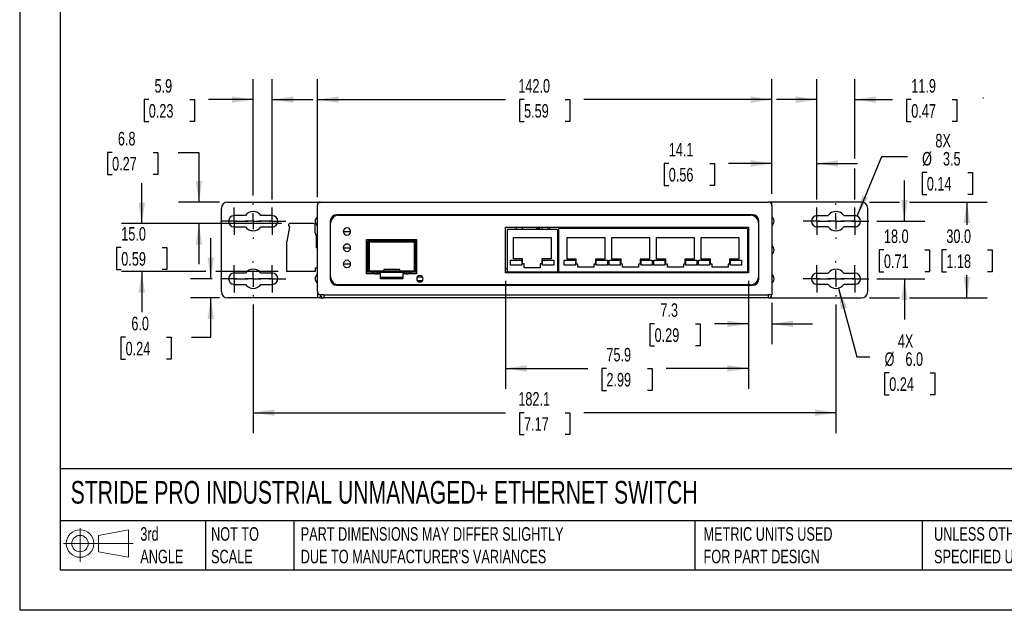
# Model space of a CAD drawing. Header units: millimetres. Extents: x 0 to 559, y 0 to 432.
# Tile 1 of 3: x 0 to 308, y 0 to 185. Entities that reach past the tile are written whole.
import ezdxf

# ---------------------------------------------------------------- set-up
doc = ezdxf.new("R2010")
doc.units = ezdxf.units.MM
doc.header["$LTSCALE"] = 2
doc.linetypes.add('CENTERX2', pattern=[20.32, 12.7, -2.54, 2.54, -2.54])
doc.layers.add('CENTER', color=40, linetype='CENTERX2')
doc.layers.add('SLD-DEFPOINTS', color=7, linetype='Continuous')
doc.layers.add('DIMENSIONS', color=140, linetype='Continuous', lineweight=25)
doc.layers.add('TEXT', color=140, linetype='Continuous', lineweight=25)
doc.styles.add('SLDTEXTSTYLE0', font='TXT', dxfattribs={"width": 0.7})
doc.dimstyles.new('SLDDIMSTYLE0', dxfattribs={"dimtxt": 4.316016, "dimasz": 6.604, "dimexe": 0, "dimexo": 0.0625, "dimgap": 1.079004, "dimtad": 0, "dimtih": 1, "dimtoh": 1, "dimdec": 1, "dimrnd": 1e-09, "dimzin": 4, "dimdsep": 46, "dimtxsty": 'SLDTEXTSTYLE0', "dimsah": 1, "dimcen": 0.09, "dimadec": 0, "dimazin": 1, "dimtfac": 1, "dimtdec": 1, "dimtofl": 0, "dimtmove": 0, "dimatfit": 3, "dimfxl": 0, "dimfrac": 2, "dimtolj": 1, "dimtzin": 12, "dimarcsym": 0})
doc.dimstyles.new('SLDDIMSTYLE1', dxfattribs={"dimtxt": 4.316016, "dimasz": 6.604, "dimexe": 0, "dimexo": 0.0625, "dimgap": 1.079004, "dimtad": 0, "dimtih": 1, "dimtoh": 1, "dimdec": 1, "dimrnd": 1e-09, "dimzin": 4, "dimdsep": 46, "dimtxsty": 'SLDTEXTSTYLE0', "dimsah": 1, "dimcen": 0.09, "dimadec": 0, "dimazin": 1, "dimtfac": 1, "dimtdec": 1, "dimtmove": 0, "dimatfit": 0, "dimfxl": 0, "dimfrac": 2, "dimtolj": 1, "dimtzin": 12, "dimarcsym": 0})
doc.dimstyles.new('SLDDIMSTYLE2', dxfattribs={"dimtxt": 4.316016, "dimasz": 6.604, "dimexe": 0, "dimexo": 0.0625, "dimgap": 1.079004, "dimtad": 0, "dimtih": 1, "dimtoh": 1, "dimdec": 1, "dimrnd": 1e-09, "dimzin": 4, "dimdsep": 46, "dimtxsty": 'SLDTEXTSTYLE0', "dimsah": 1, "dimcen": 0, "dimadec": 0, "dimazin": 1, "dimtfac": 1, "dimtdec": 1, "dimtofl": 0, "dimtmove": 0, "dimatfit": 3, "dimfxl": 0, "dimfrac": 2, "dimtolj": 1, "dimtzin": 12, "dimarcsym": 0})
doc.dimstyles.new('SLDDIMSTYLE3', dxfattribs={"dimtxt": 4.316016, "dimasz": 6.604, "dimexe": 0, "dimexo": 0.0625, "dimgap": 1.079004, "dimtad": 0, "dimtih": 1, "dimtoh": 1, "dimdec": 1, "dimrnd": 1e-09, "dimzin": 12, "dimdsep": 46, "dimtxsty": 'SLDTEXTSTYLE0', "dimsah": 1, "dimcen": 0.09, "dimadec": 0, "dimazin": 3, "dimtfac": 1, "dimtdec": 1, "dimtmove": 0, "dimatfit": 0, "dimfxl": 0, "dimfrac": 2, "dimtolj": 1, "dimtzin": 12, "dimarcsym": 0})
doc.dimstyles.new('SLDDIMSTYLE4', dxfattribs={"dimtxt": 4.316016, "dimasz": 6.604, "dimexe": 0, "dimexo": 0.0625, "dimgap": 1.079004, "dimtad": 0, "dimtih": 1, "dimtoh": 1, "dimdec": 1, "dimrnd": 1e-09, "dimzin": 12, "dimdsep": 46, "dimtxsty": 'SLDTEXTSTYLE0', "dimsah": 1, "dimcen": 0.09, "dimadec": 0, "dimazin": 3, "dimtfac": 1, "dimtdec": 1, "dimtofl": 0, "dimtmove": 0, "dimatfit": 3, "dimfxl": 0, "dimfrac": 2, "dimtolj": 1, "dimtzin": 12, "dimarcsym": 0})
doc.dimstyles.new('SLDDIMSTYLE5', dxfattribs={"dimtxt": 4.316016, "dimasz": 6.604, "dimexe": 0, "dimexo": 0.0625, "dimgap": 1.079004, "dimtad": 0, "dimtih": 1, "dimtoh": 1, "dimdec": 1, "dimrnd": 1e-09, "dimzin": 12, "dimdsep": 46, "dimtxsty": 'SLDTEXTSTYLE0', "dimsah": 1, "dimcen": 0, "dimadec": 0, "dimazin": 3, "dimtfac": 1, "dimtdec": 1, "dimtofl": 0, "dimtmove": 0, "dimatfit": 3, "dimfxl": 0, "dimfrac": 2, "dimtolj": 1, "dimtzin": 12, "dimarcsym": 0})

# ---------------------------------------------------------------- blocks, each defined once
blk = doc.blocks.new('Block11')
at = {"color": 7, "linetype": 'Continuous', "lineweight": 18}
for p, q in [((5.18, 10.62), (5.18, 0)), ((10.96, 8.33), (20.35, 10.06)), ((20.35, 10.06), (20.35, 1.46)), ((10.96, 3.19), (10.96, 8.33)), ((0, 5.76), (21.75, 5.76)), ((10.96, 3.19), (20.35, 1.46))]:
    blk.add_line(p, q, dxfattribs=at)
for radius in [4.3, 2.57]:
    blk.add_circle((5.18, 5.76), radius, dxfattribs=at)
blk = doc.blocks.new('Block12')
at = {"layer": 'SLD-DEFPOINTS'}
blk.add_blockref('Block11', (0, 0), dxfattribs=at)
blk = doc.blocks.new('_D')
at = {"layer": 'DIMENSIONS'}
for p, q in [((265.57, 127.64), (274.96, 127.64)), ((278.01, 127.64), (302.35, 127.64)), ((296, 127.64), (296, 120.47)), ((289.58, 112.64), (288.14, 112.64)), ((288.14, 112.64), (288.14, 105.78)), ((302.41, 112.64), (303.86, 112.64)), ((303.86, 112.64), (303.86, 105.78)), ((288.14, 105.78), (289.58, 105.78)), ((296, 97.64), (296, 104.81)), ((303.86, 105.78), (302.41, 105.78)), ((265.57, 97.64), (274.96, 97.64)), ((278.01, 97.64), (302.35, 97.64))]:
    blk.add_line(p, q, dxfattribs=at)
for points in [[(296, 127.64), (294.98, 121.04), (297.01, 121.04)], [(296, 97.64), (297.01, 104.24), (294.98, 104.24)]]:
    blk.add_solid(points, dxfattribs=at)
at = {"layer": 'DIMENSIONS', "char_height": 4.233, "attachment_point": 1, "style": 'SLDTEXTSTYLE0'}
for s, insert in [('30.0', (289.58, 119.06)), ('1.18', (289.58, 111.24))]:
    blk.add_mtext(s, dxfattribs=dict(at, insert=insert))
blk = doc.blocks.new('_D_1')
at = {"layer": 'DIMENSIONS'}
for p, q in [((276.48, 121.64), (276.48, 134.34)), ((267.86, 121.64), (282.83, 121.64)), ((270.07, 112.64), (268.62, 112.64)), ((268.62, 112.64), (268.62, 105.78)), ((282.9, 112.64), (284.35, 112.64)), ((284.35, 112.64), (284.35, 105.78)), ((268.62, 105.78), (270.07, 105.78)), ((284.35, 105.78), (282.9, 105.78)), ((267.86, 103.64), (282.83, 103.64)), ((276.48, 103.64), (276.48, 90.94))]:
    blk.add_line(p, q, dxfattribs=at)
for points in [[(276.48, 121.64), (277.5, 128.24), (275.47, 128.24)], [(276.48, 103.64), (275.47, 97.04), (277.5, 97.04)]]:
    blk.add_solid(points, dxfattribs=at)
at = {"layer": 'DIMENSIONS', "char_height": 4.233, "attachment_point": 1, "style": 'SLDTEXTSTYLE0'}
for s, insert in [('18.0', (270.07, 119.06)), ('0.71', (270.07, 111.24))]:
    blk.add_mtext(s, dxfattribs=dict(at, insert=insert))
blk = doc.blocks.new('_D_2')
at = {"layer": 'DIMENSIONS'}
for p, q in [((255.86, 100.74), (261.61, 79.28)), ((261.61, 79.28), (265.66, 79.28)), ((271.74, 74.23), (270.29, 74.23)), ((270.29, 74.23), (270.29, 67.37)), ((284.56, 74.23), (286.01, 74.23)), ((286.01, 74.23), (286.01, 67.37)), ((270.29, 67.37), (271.74, 67.37)), ((286.01, 67.37), (284.56, 67.37))]:
    blk.add_line(p, q, dxfattribs=at)
blk.add_solid([(255.86, 100.74), (256.59, 94.1), (258.55, 94.63)], dxfattribs=at)
at = {"layer": 'DIMENSIONS', "char_height": 4.233, "attachment_point": 1, "style": 'SLDTEXTSTYLE0'}
for s, insert in [('4X', (274.42, 86.3)), ('%%c', (270.27, 80.65)), ('6.0', (276.79, 80.65)), ('0.24', (271.74, 72.83))]:
    blk.add_mtext(s, dxfattribs=dict(at, insert=insert))
blk = doc.blocks.new('_D_3')
at = {"layer": 'DIMENSIONS'}
for p, q in [((235.03, 130.18), (235.03, 146.03)), ((249.15, 128.47), (249.15, 146.03)), ((202.83, 139.68), (201.38, 139.68)), ((201.38, 139.68), (201.38, 132.82)), ((215.65, 139.68), (217.1, 139.68)), ((217.1, 139.68), (217.1, 132.82)), ((235.03, 139.68), (221.5, 139.68)), ((249.15, 139.68), (261.85, 139.68)), ((201.38, 132.82), (202.83, 132.82)), ((217.1, 132.82), (215.65, 132.82))]:
    blk.add_line(p, q, dxfattribs=at)
for points in [[(235.03, 139.68), (228.42, 140.7), (228.42, 138.67)], [(249.15, 139.68), (255.75, 138.67), (255.75, 140.7)]]:
    blk.add_solid(points, dxfattribs=at)
at = {"layer": 'DIMENSIONS', "char_height": 4.233, "attachment_point": 1, "style": 'SLDTEXTSTYLE0'}
for s, insert in [('14.1', (202.83, 146.11)), ('0.56', (202.83, 138.28))]:
    blk.add_mtext(s, dxfattribs=dict(at, insert=insert))
blk = doc.blocks.new('_D_4')
at = {"layer": 'DIMENSIONS'}
for p, q in [((249.15, 128.47), (249.15, 165.99)), ((261.03, 141.21), (261.03, 165.99)), ((249.15, 159.64), (236.45, 159.64)), ((261.03, 159.64), (272.77, 159.64)), ((278.61, 159.64), (277.16, 159.64)), ((277.16, 159.64), (277.16, 152.78)), ((291.44, 159.64), (292.89, 159.64)), ((292.89, 159.64), (292.89, 152.78)), ((277.16, 152.78), (278.61, 152.78)), ((292.89, 152.78), (291.44, 152.78)), ((261.03, 128.47), (261.03, 138.16))]:
    blk.add_line(p, q, dxfattribs=at)
for points in [[(249.15, 159.64), (242.54, 160.66), (242.54, 158.62)], [(261.03, 159.64), (267.63, 158.62), (267.63, 160.66)]]:
    blk.add_solid(points, dxfattribs=at)
at = {"layer": 'DIMENSIONS', "char_height": 4.233, "attachment_point": 1, "style": 'SLDTEXTSTYLE0'}
for s, insert in [('11.9', (278.61, 166.06)), ('0.47', (278.61, 158.24))]:
    blk.add_mtext(s, dxfattribs=dict(at, insert=insert))
blk = doc.blocks.new('_D_5')
at = {"layer": 'DIMENSIONS'}
for p, q in [((93.03, 129.18), (93.03, 165.99)), ((235.03, 130.18), (235.03, 165.99)), ((93.03, 159.64), (151.77, 159.64)), ((157.61, 159.64), (156.16, 159.64)), ((156.16, 159.64), (156.16, 152.78)), ((170.44, 159.64), (171.89, 159.64)), ((171.89, 159.64), (171.89, 152.78)), ((235.03, 159.64), (176.29, 159.64)), ((156.16, 152.78), (157.61, 152.78)), ((171.89, 152.78), (170.44, 152.78))]:
    blk.add_line(p, q, dxfattribs=at)
for points in [[(93.03, 159.64), (99.63, 158.62), (99.63, 160.66)], [(235.03, 159.64), (228.42, 160.66), (228.42, 158.62)]]:
    blk.add_solid(points, dxfattribs=at)
at = {"layer": 'DIMENSIONS', "char_height": 4.233, "attachment_point": 1, "style": 'SLDTEXTSTYLE0'}
for s, insert in [('142.0', (155.82, 166.06)), ('5.59', (157.61, 158.24))]:
    blk.add_mtext(s, dxfattribs=dict(at, insert=insert))
blk = doc.blocks.new('_D_6')
at = {"layer": 'DIMENSIONS'}
for p, q in [((72.97, 129.72), (72.97, 165.99)), ((78.91, 128.47), (78.91, 165.99)), ((40.34, 159.64), (38.89, 159.64)), ((38.89, 159.64), (38.89, 152.78)), ((53.17, 159.64), (54.62, 159.64)), ((54.62, 159.64), (54.62, 152.78)), ((72.97, 159.64), (59.02, 159.64)), ((78.91, 159.64), (91.61, 159.64)), ((38.89, 152.78), (40.34, 152.78)), ((54.62, 152.78), (53.17, 152.78))]:
    blk.add_line(p, q, dxfattribs=at)
for points in [[(72.97, 159.64), (66.36, 160.66), (66.36, 158.62)], [(78.91, 159.64), (85.51, 158.62), (85.51, 160.66)]]:
    blk.add_solid(points, dxfattribs=at)
at = {"layer": 'DIMENSIONS', "char_height": 4.233, "attachment_point": 1, "style": 'SLDTEXTSTYLE0'}
for s, insert in [('5.9', (42.14, 166.06)), ('0.23', (40.34, 158.24))]:
    blk.add_mtext(s, dxfattribs=dict(at, insert=insert))
blk = doc.blocks.new('_D_7')
at = {"layer": 'DIMENSIONS'}
for p, q in [((28.88, 143.14), (27.43, 143.14)), ((27.43, 143.14), (27.43, 136.28)), ((41.71, 143.14), (43.16, 143.14)), ((43.16, 143.14), (43.16, 136.28)), ((49.48, 143.14), (56.01, 143.14)), ((56.01, 143.14), (56.01, 127.64)), ((27.43, 136.28), (28.88, 136.28)), ((43.16, 136.28), (41.71, 136.28)), ((62.49, 127.64), (49.66, 127.64)), ((81.79, 120.88), (49.66, 120.88)), ((56.01, 120.88), (56.01, 108.18))]:
    blk.add_line(p, q, dxfattribs=at)
for points in [[(56.01, 127.64), (57.02, 134.24), (54.99, 134.24)], [(56.01, 120.88), (54.99, 114.28), (57.02, 114.28)]]:
    blk.add_solid(points, dxfattribs=at)
at = {"layer": 'DIMENSIONS', "char_height": 4.233, "attachment_point": 1, "style": 'SLDTEXTSTYLE0'}
for s, insert in [('6.8', (30.68, 149.56)), ('0.27', (28.88, 141.73))]:
    blk.add_mtext(s, dxfattribs=dict(at, insert=insert))
blk = doc.blocks.new('_D_8')
at = {"layer": 'DIMENSIONS'}
for p, q in [((38.15, 120.88), (38.15, 133.58)), ((81.79, 120.88), (31.8, 120.88)), ((31.74, 113.38), (30.29, 113.38)), ((30.29, 113.38), (30.29, 106.52)), ((44.57, 113.38), (46.02, 113.38)), ((46.02, 113.38), (46.02, 106.52)), ((30.29, 106.52), (31.74, 106.52)), ((58.2, 105.88), (31.8, 105.88)), ((38.15, 105.88), (38.15, 93.18)), ((46.02, 106.52), (44.57, 106.52)), ((80.79, 105.88), (61.25, 105.88))]:
    blk.add_line(p, q, dxfattribs=at)
for points in [[(38.15, 120.88), (39.17, 127.48), (37.14, 127.48)], [(38.15, 105.88), (37.14, 99.28), (39.17, 99.28)]]:
    blk.add_solid(points, dxfattribs=at)
at = {"layer": 'DIMENSIONS', "char_height": 4.233, "attachment_point": 1, "style": 'SLDTEXTSTYLE0'}
for s, insert in [('15.0', (31.74, 119.8)), ('0.59', (31.74, 111.98))]:
    blk.add_mtext(s, dxfattribs=dict(at, insert=insert))
blk = doc.blocks.new('_D_9')
at = {"layer": 'DIMENSIONS'}
for p, q in [((59.73, 103.64), (59.73, 116.34)), ((60.2, 103.64), (53.38, 103.64)), ((62.49, 97.64), (53.38, 97.64)), ((59.73, 85.35), (59.73, 97.64)), ((33.1, 85.35), (31.65, 85.35)), ((31.65, 85.35), (31.65, 78.49)), ((45.93, 85.35), (47.37, 85.35)), ((47.37, 85.35), (47.37, 78.49)), ((53.7, 85.35), (59.73, 85.35)), ((31.65, 78.49), (33.1, 78.49)), ((47.37, 78.49), (45.93, 78.49))]:
    blk.add_line(p, q, dxfattribs=at)
for points in [[(59.73, 103.64), (60.74, 110.24), (58.71, 110.24)], [(59.73, 97.64), (58.71, 91.04), (60.74, 91.04)]]:
    blk.add_solid(points, dxfattribs=at)
at = {"layer": 'DIMENSIONS', "char_height": 4.233, "attachment_point": 1, "style": 'SLDTEXTSTYLE0'}
for s, insert in [('6.0', (34.9, 91.77)), ('0.24', (33.1, 83.94))]:
    blk.add_mtext(s, dxfattribs=dict(at, insert=insert))
blk = doc.blocks.new('_D_10')
at = {"layer": 'DIMENSIONS'}
for p, q in [((227.74, 103), (227.74, 83.21)), ((235.03, 96.1), (235.03, 83.21)), ((198.41, 89.56), (196.96, 89.56)), ((196.96, 89.56), (196.96, 82.7)), ((211.24, 89.56), (212.69, 89.56)), ((212.69, 89.56), (212.69, 82.7)), ((227.74, 89.56), (217.09, 89.56)), ((235.03, 89.56), (247.73, 89.56)), ((196.96, 82.7), (198.41, 82.7)), ((212.69, 82.7), (211.24, 82.7))]:
    blk.add_line(p, q, dxfattribs=at)
for points in [[(227.74, 89.56), (221.13, 90.58), (221.13, 88.55)], [(235.03, 89.56), (241.63, 88.55), (241.63, 90.58)]]:
    blk.add_solid(points, dxfattribs=at)
at = {"layer": 'DIMENSIONS', "char_height": 4.233, "attachment_point": 1, "style": 'SLDTEXTSTYLE0'}
for s, insert in [('7.3', (200.21, 95.98)), ('0.29', (198.41, 88.16))]:
    blk.add_mtext(s, dxfattribs=dict(at, insert=insert))
blk = doc.blocks.new('_D_11')
at = {"layer": 'DIMENSIONS'}
for p, q in [((151.79, 103), (151.79, 69.27)), ((227.74, 103), (227.74, 69.27)), ((151.79, 75.62), (177.51, 75.62)), ((183.35, 75.62), (181.9, 75.62)), ((181.9, 75.62), (181.9, 68.76)), ((196.18, 75.62), (197.63, 75.62)), ((197.63, 75.62), (197.63, 68.76)), ((227.74, 75.62), (202.02, 75.62)), ((181.9, 68.76), (183.35, 68.76)), ((197.63, 68.76), (196.18, 68.76))]:
    blk.add_line(p, q, dxfattribs=at)
for points in [[(151.79, 75.62), (158.4, 74.6), (158.4, 76.63)], [(227.74, 75.62), (221.13, 76.63), (221.13, 74.6)]]:
    blk.add_solid(points, dxfattribs=at)
at = {"layer": 'DIMENSIONS', "char_height": 4.233, "attachment_point": 1, "style": 'SLDTEXTSTYLE0'}
for s, insert in [('75.9', (183.35, 82.04)), ('2.99', (183.35, 74.21))]:
    blk.add_mtext(s, dxfattribs=dict(at, insert=insert))
blk = doc.blocks.new('_D_12')
at = {"layer": 'DIMENSIONS'}
for p, q in [((72.97, 95.56), (72.97, 55.43)), ((255.09, 95.56), (255.09, 55.43)), ((72.97, 61.78), (151.77, 61.78)), ((157.61, 61.78), (156.16, 61.78)), ((156.16, 61.78), (156.16, 54.93)), ((170.44, 61.78), (171.89, 61.78)), ((171.89, 61.78), (171.89, 54.93)), ((255.09, 61.78), (176.29, 61.78)), ((156.16, 54.93), (157.61, 54.93)), ((171.89, 54.93), (170.44, 54.93))]:
    blk.add_line(p, q, dxfattribs=at)
for points in [[(72.97, 61.78), (79.57, 60.77), (79.57, 62.8)], [(255.09, 61.78), (248.48, 62.8), (248.48, 60.77)]]:
    blk.add_solid(points, dxfattribs=at)
at = {"layer": 'DIMENSIONS', "char_height": 4.233, "attachment_point": 1, "style": 'SLDTEXTSTYLE0'}
for s, insert in [('182.1', (155.82, 68.21)), ('7.17', (157.61, 60.38))]:
    blk.add_mtext(s, dxfattribs=dict(at, insert=insert))
blk = doc.blocks.new('_D_13')
at = {"layer": 'DIMENSIONS'}
for p, q in [((261.7, 123.26), (269.42, 141.91)), ((269.42, 141.91), (277.39, 141.91)), ((283.47, 136.86), (282.02, 136.86)), ((282.02, 136.86), (282.02, 130)), ((296.29, 136.86), (297.74, 136.86)), ((297.74, 136.86), (297.74, 130)), ((282.02, 130), (283.47, 130)), ((297.74, 130), (296.29, 130))]:
    blk.add_line(p, q, dxfattribs=at)
blk.add_solid([(261.7, 123.26), (265.16, 128.97), (263.28, 129.75)], dxfattribs=at)
at = {"layer": 'DIMENSIONS', "char_height": 4.233, "attachment_point": 1, "style": 'SLDTEXTSTYLE0'}
for s, insert in [('8X', (286.15, 148.93)), ('%%c', (282, 143.28)), ('3.5', (288.52, 143.28)), ('0.14', (283.47, 135.46))]:
    blk.add_mtext(s, dxfattribs=dict(at, insert=insert))
blk = doc.blocks.new('SW_CENTERMARKSYMBOL_0')
at = {"layer": 'CENTER', "color": 0}
for p, q in [((0, 2.54), (0, 4.29)), ((-2.54, 0), (-4.29, 0)), ((0, 0), (-2.54, 0)), ((0, 0), (0, 2.54)), ((0, 0), (0, -2.54)), ((0, 0), (2.54, 0)), ((2.54, 0), (4.29, 0)), ((0, -2.54), (0, -4.29))]:
    blk.add_line(p, q, dxfattribs=at)
blk = doc.blocks.new('SW_CENTERMARKSYMBOL_1')
at = {"layer": 'CENTER', "color": 0}
for p, q in [((0, 5.08), (0, 5.54)), ((-5.08, 0), (-5.54, 0)), ((0, 0), (-2.54, 0)), ((0, 0), (0, 2.54)), ((0, 0), (0, -2.54)), ((0, 0), (2.54, 0)), ((5.08, 0), (5.54, 0)), ((0, -5.08), (0, -5.54))]:
    blk.add_line(p, q, dxfattribs=at)
blk = doc.blocks.new('SW_CENTERMARKSYMBOL_2')
at = {"layer": 'CENTER', "color": 0}
for p, q in [((0, 2.54), (0, 4.29)), ((-2.54, 0), (-4.29, 0)), ((0, 0), (-2.54, 0)), ((0, 0), (0, 2.54)), ((0, 0), (0, -2.54)), ((0, 0), (2.54, 0)), ((2.54, 0), (4.29, 0)), ((0, -2.54), (0, -4.29))]:
    blk.add_line(p, q, dxfattribs=at)
blk = doc.blocks.new('SW_CENTERMARKSYMBOL_3')
at = {"layer": 'CENTER', "color": 0}
for p, q in [((0, 2.54), (0, 4.29)), ((-2.54, 0), (-4.29, 0)), ((0, 0), (-2.54, 0)), ((0, 0), (0, 2.54)), ((0, 0), (0, -2.54)), ((0, 0), (2.54, 0)), ((2.54, 0), (4.29, 0)), ((0, -2.54), (0, -4.29))]:
    blk.add_line(p, q, dxfattribs=at)
blk = doc.blocks.new('SW_CENTERMARKSYMBOL_4')
at = {"layer": 'CENTER', "color": 0}
for p, q in [((0, 5.08), (0, 5.54)), ((-5.08, 0), (-5.54, 0)), ((0, 0), (-2.54, 0)), ((0, 0), (0, 2.54)), ((0, 0), (0, -2.54)), ((0, 0), (2.54, 0)), ((5.08, 0), (5.54, 0)), ((0, -5.08), (0, -5.54))]:
    blk.add_line(p, q, dxfattribs=at)
blk = doc.blocks.new('SW_CENTERMARKSYMBOL_5')
at = {"layer": 'CENTER', "color": 0}
for p, q in [((0, 2.54), (0, 4.29)), ((-2.54, 0), (-4.29, 0)), ((0, 0), (-2.54, 0)), ((0, 0), (0, 2.54)), ((0, 0), (0, -2.54)), ((0, 0), (2.54, 0)), ((2.54, 0), (4.29, 0)), ((0, -2.54), (0, -4.29))]:
    blk.add_line(p, q, dxfattribs=at)
blk = doc.blocks.new('SW_CENTERMARKSYMBOL_6')
at = {"layer": 'CENTER', "color": 0}
for p, q in [((0, 2.54), (0, 4.29)), ((-2.54, 0), (-4.29, 0)), ((0, 0), (-2.54, 0)), ((0, 0), (0, 2.54)), ((0, 0), (0, -2.54)), ((0, 0), (2.54, 0)), ((2.54, 0), (4.29, 0)), ((0, -2.54), (0, -4.29))]:
    blk.add_line(p, q, dxfattribs=at)
blk = doc.blocks.new('SW_CENTERMARKSYMBOL_7')
at = {"layer": 'CENTER', "color": 0}
for p, q in [((0, 5.08), (0, 5.54)), ((-5.08, 0), (-5.54, 0)), ((0, 0), (-2.54, 0)), ((0, 0), (0, 2.54)), ((0, 0), (0, -2.54)), ((0, 0), (2.54, 0)), ((5.08, 0), (5.54, 0)), ((0, -5.08), (0, -5.54))]:
    blk.add_line(p, q, dxfattribs=at)
blk = doc.blocks.new('SW_CENTERMARKSYMBOL_8')
at = {"layer": 'CENTER', "color": 0}
for p, q in [((0, 2.54), (0, 4.29)), ((-2.54, 0), (-4.29, 0)), ((0, 0), (-2.54, 0)), ((0, 0), (0, 2.54)), ((0, 0), (0, -2.54)), ((0, 0), (2.54, 0)), ((2.54, 0), (4.29, 0)), ((0, -2.54), (0, -4.29))]:
    blk.add_line(p, q, dxfattribs=at)
blk = doc.blocks.new('SW_CENTERMARKSYMBOL_9')
at = {"layer": 'CENTER', "color": 0}
for p, q in [((0, 2.54), (0, 4.29)), ((-2.54, 0), (-4.29, 0)), ((0, 0), (-2.54, 0)), ((0, 0), (0, 2.54)), ((0, 0), (0, -2.54)), ((0, 0), (2.54, 0)), ((2.54, 0), (4.29, 0)), ((0, -2.54), (0, -4.29))]:
    blk.add_line(p, q, dxfattribs=at)
blk = doc.blocks.new('SW_CENTERMARKSYMBOL_10')
at = {"layer": 'CENTER', "color": 0}
for p, q in [((0, 5.08), (0, 5.54)), ((-5.08, 0), (-5.54, 0)), ((0, 0), (-2.54, 0)), ((0, 0), (0, 2.54)), ((0, 0), (0, -2.54)), ((0, 0), (2.54, 0)), ((5.08, 0), (5.54, 0)), ((0, -5.08), (0, -5.54))]:
    blk.add_line(p, q, dxfattribs=at)
blk = doc.blocks.new('SW_CENTERMARKSYMBOL_11')
at = {"layer": 'CENTER', "color": 0}
for p, q in [((0, 2.54), (0, 4.29)), ((-2.54, 0), (-4.29, 0)), ((0, 0), (-2.54, 0)), ((0, 0), (0, 2.54)), ((0, 0), (0, -2.54)), ((0, 0), (2.54, 0)), ((2.54, 0), (4.29, 0)), ((0, -2.54), (0, -4.29))]:
    blk.add_line(p, q, dxfattribs=at)

msp = doc.modelspace()

# ---------------------------------------------------------------- linework, layer by layer
at = {"color": 7, "linetype": 'Continuous'}
for p in [(0, 431.81), (558.8, 0.01)]:
    msp.add_line(p, (0, 0.01), dxfattribs=at)
for p, q in [((65.03, 127.64), (94.03, 127.64)), ((93.03, 99.64), (93.03, 126.64)), ((94.03, 127.64), (234.03, 127.64)), ((235.03, 127.64), (234.03, 127.64)), ((235.03, 126.74), (235.02, 126.74)), ((263.03, 127.64), (235.03, 127.64)), ((235.03, 126.74), (235.03, 127.64)), ((235.03, 126.64), (235.03, 98.64)), ((63.03, 99.64), (63.03, 125.64)), ((70.53, 123.39), (67.03, 123.39)), ((78.91, 123.39), (75.4, 123.39)), ((229.03, 123.64), (99.03, 123.64)), ((99.68, 123.49), (228.38, 123.49)), ((227.03, 123.64), (227.03, 123.49)), ((229.38, 123.28), (229.78, 123.49)), ((249.15, 123.39), (252.65, 123.39)), ((257.52, 123.39), (261.03, 123.39)), ((265.03, 99.64), (265.03, 125.64)), ((84.11, 120.13), (84.13, 120.69)), ((84.45, 119.93), (84.11, 120.13)), ((91.76, 120.88), (84.33, 120.88)), ((92.36, 117.98), (92.36, 120.28)), ((97.03, 121.64), (97.03, 103.64)), ((97.18, 104.29), (97.18, 120.99)), ((230.88, 120.99), (230.88, 104.29)), ((231.03, 120.23), (230.88, 120.18)), ((231.03, 103.64), (231.03, 121.64)), ((67.03, 119.89), (70.53, 119.89)), ((75.4, 119.89), (78.91, 119.89)), ((83.63, 115.28), (84.45, 119.93)), ((92.36, 117.98), (92.73, 116.74)), ((101.12, 118.44), (103.42, 118.44)), ((151.79, 119.74), (227.74, 119.74)), ((151.79, 105.54), (151.79, 119.74)), ((152.29, 118.89), (152.29, 105.94)), ((155.17, 119.09), (152.49, 119.09)), ((155.17, 119.74), (155.17, 119.09)), ((157.17, 119.09), (155.17, 119.09)), ((157.17, 119.09), (157.17, 119.74)), ((163.17, 119.09), (157.17, 119.09)), ((161.53, 119.64), (161.53, 119.74)), ((161.53, 119.64), (162.03, 119.64)), ((162.03, 119.64), (162.03, 119.74)), ((162.28, 119.64), (162.03, 119.64)), ((162.28, 119.64), (162.28, 119.74)), ((163.17, 119.74), (163.17, 119.09)), ((165.17, 119.09), (163.17, 119.09)), ((165.17, 119.09), (165.17, 119.74)), ((165.53, 119.64), (165.17, 119.64)), ((167.84, 119.09), (165.17, 119.09)), ((168.04, 118.89), (168.04, 105.94)), ((168.38, 119.14), (168.38, 105.94)), ((227.24, 119.34), (168.58, 119.34)), ((224.03, 119.64), (223.99, 119.64)), ((227.03, 119.74), (227.03, 119.34)), ((227.44, 119.14), (227.44, 105.94)), ((227.74, 119.74), (227.74, 105.54)), ((231.03, 119.7), (230.88, 119.67)), ((252.65, 119.89), (249.15, 119.89)), ((261.03, 119.89), (257.52, 119.89)), ((83.33, 115.08), (83.33, 105.88)), ((83.53, 115.28), (83.63, 115.28)), ((92.73, 113.39), (92.73, 116.74)), ((92.93, 114.26), (92.84, 114.26)), ((92.93, 114.31), (92.92, 114.31)), ((92.93, 114.26), (92.93, 114.31)), ((92.93, 113.74), (92.93, 114.26)), ((92.98, 116.37), (93.03, 116.37)), ((97.03, 115.64), (97.18, 115.64)), ((108.34, 105.14), (108.34, 115.94)), ((108.34, 115.94), (124.02, 115.94)), ((108.71, 115.44), (108.71, 105.79)), ((109.52, 115.44), (108.71, 115.44)), ((109.02, 114.94), (109.02, 105.79)), ((109.27, 106.04), (109.27, 114.94)), ((123.02, 115.44), (109.52, 115.44)), ((109.52, 115.19), (123.02, 115.19)), ((111.82, 115.94), (111.82, 115.44)), ((112.82, 115.44), (112.82, 115.94)), ((115.77, 115.94), (115.77, 115.44)), ((116.77, 115.44), (116.77, 115.94)), ((119.72, 115.94), (119.72, 115.44)), ((120.72, 115.44), (120.72, 115.94)), ((123.83, 115.44), (123.02, 115.44)), ((123.27, 114.94), (123.27, 106.04)), ((123.52, 105.79), (123.52, 114.94)), ((123.83, 105.79), (123.83, 115.44)), ((124.02, 115.94), (124.02, 105.14)), ((154.27, 109.84), (154.27, 116.54)), ((154.27, 116.54), (166.07, 116.54)), ((166.07, 116.54), (166.07, 109.84)), ((171.05, 109.74), (171.05, 116.54)), ((171.05, 116.54), (182.85, 116.54)), ((182.85, 116.54), (182.85, 109.74)), ((185.02, 109.74), (185.02, 116.54)), ((185.02, 116.54), (196.82, 116.54)), ((196.82, 116.54), (196.82, 109.74)), ((198.99, 109.74), (198.99, 116.54)), ((198.99, 116.54), (210.79, 116.54)), ((210.79, 116.54), (210.79, 109.74)), ((212.96, 116.54), (224.76, 116.54)), ((212.96, 109.74), (212.96, 116.54)), ((224.76, 116.54), (224.76, 109.74)), ((230.88, 116.69), (231.03, 116.69)), ((92.73, 113.39), (93.03, 112.87)), ((101.12, 113.36), (103.42, 113.36)), ((108.43, 113.37), (108.43, 112.37)), ((108.51, 113.37), (108.43, 113.37)), ((108.43, 112.37), (108.51, 112.37)), ((108.51, 113.37), (108.51, 112.37)), ((108.71, 113.37), (108.51, 113.37)), ((108.51, 112.37), (108.71, 112.37)), ((108.7, 111.38), (108.71, 111.4)), ((108.71, 111.38), (108.7, 111.38)), ((124.03, 113.37), (123.83, 113.37)), ((123.83, 112.37), (124.03, 112.37)), ((123.83, 111.4), (123.83, 111.38)), ((123.83, 111.38), (123.83, 111.38)), ((97.18, 108.14), (97.03, 108.13)), ((97.03, 107.93), (97.18, 107.94)), ((101.12, 108.28), (103.42, 108.28)), ((108.43, 109.42), (108.43, 108.42)), ((108.51, 109.42), (108.43, 109.42)), ((108.43, 108.42), (108.51, 108.42)), ((108.51, 109.42), (108.51, 108.42)), ((108.71, 109.42), (108.51, 109.42)), ((108.51, 108.42), (108.71, 108.42)), ((124.03, 109.42), (123.83, 109.42)), ((123.83, 108.42), (124.03, 108.42)), ((153.42, 109.44), (156.92, 109.44)), ((153.42, 107.94), (153.42, 109.44)), ((156.92, 107.94), (153.42, 107.94)), ((157.17, 109.84), (154.27, 109.84)), ((156.92, 109.44), (156.92, 107.94)), ((157.17, 108.34), (157.17, 109.84)), ((157.67, 108.34), (157.17, 108.34)), ((157.67, 107.04), (157.67, 108.34)), ((163.17, 108.34), (162.67, 108.34)), ((162.67, 108.34), (162.67, 107.04)), ((166.07, 109.84), (163.17, 109.84)), ((163.17, 109.84), (163.17, 108.34)), ((163.42, 107.94), (163.42, 109.44)), ((163.42, 109.44), (166.92, 109.44)), ((166.92, 107.94), (163.42, 107.94)), ((166.92, 109.44), (166.92, 107.94)), ((170.2, 107.94), (170.2, 109.44)), ((170.2, 109.44), (173.7, 109.44)), ((173.7, 107.94), (170.2, 107.94)), ((173.95, 109.74), (171.05, 109.74)), ((173.7, 109.44), (173.7, 107.94)), ((173.95, 108.24), (173.95, 109.74)), ((174.45, 108.24), (173.95, 108.24)), ((174.45, 107.24), (174.45, 108.24)), ((179.45, 108.24), (179.45, 107.24)), ((179.95, 108.24), (179.45, 108.24)), ((182.85, 109.74), (179.95, 109.74)), ((179.95, 109.74), (179.95, 108.24)), ((180.2, 107.94), (180.2, 109.44)), ((180.2, 109.44), (183.7, 109.44)), ((183.7, 107.94), (180.2, 107.94)), ((183.7, 109.44), (183.7, 107.94)), ((184.17, 109.44), (187.67, 109.44)), ((184.17, 107.94), (184.17, 109.44)), ((187.67, 107.94), (184.17, 107.94)), ((187.92, 109.74), (185.02, 109.74)), ((187.67, 109.44), (187.67, 107.94)), ((187.92, 108.24), (187.92, 109.74)), ((188.42, 108.24), (187.92, 108.24)), ((188.42, 107.24), (188.42, 108.24)), ((193.92, 108.24), (193.42, 108.24)), ((193.42, 108.24), (193.42, 107.24)), ((193.92, 109.74), (193.92, 108.24)), ((196.82, 109.74), (193.92, 109.74)), ((194.17, 107.94), (194.17, 109.44)), ((194.17, 109.44), (197.67, 109.44)), ((197.67, 107.94), (194.17, 107.94)), ((197.67, 109.44), (197.67, 107.94)), ((198.14, 109.44), (201.64, 109.44)), ((198.14, 107.94), (198.14, 109.44)), ((201.64, 107.94), (198.14, 107.94)), ((201.89, 109.74), (198.99, 109.74)), ((201.64, 109.44), (201.64, 107.94)), ((201.89, 108.24), (201.89, 109.74)), ((202.39, 108.24), (201.89, 108.24)), ((202.39, 107.24), (202.39, 108.24)), ((207.39, 108.24), (207.39, 107.24)), ((207.89, 108.24), (207.39, 108.24)), ((207.89, 109.74), (207.89, 108.24)), ((210.79, 109.74), (207.89, 109.74)), ((208.14, 107.94), (208.14, 109.44)), ((208.14, 109.44), (211.64, 109.44)), ((211.64, 107.94), (208.14, 107.94)), ((211.64, 109.44), (211.64, 107.94)), ((212.11, 109.44), (215.61, 109.44)), ((212.11, 107.94), (212.11, 109.44)), ((215.61, 107.94), (212.11, 107.94)), ((215.86, 109.74), (212.96, 109.74)), ((215.61, 109.44), (215.61, 107.94)), ((215.86, 108.24), (215.86, 109.74)), ((216.36, 108.24), (215.86, 108.24)), ((216.36, 107.24), (216.36, 108.24)), ((221.36, 108.24), (221.36, 107.24)), ((221.86, 108.24), (221.36, 108.24)), ((221.86, 109.74), (221.86, 108.24)), ((224.76, 109.74), (221.86, 109.74)), ((222.11, 107.94), (222.11, 109.44)), ((222.11, 109.44), (225.61, 109.44)), ((225.61, 107.94), (222.11, 107.94)), ((225.61, 109.44), (225.61, 107.94)), ((70.53, 105.39), (67.03, 105.39)), ((78.91, 105.39), (75.4, 105.39)), ((92.36, 105.88), (83.33, 105.88)), ((92.36, 107.08), (93.03, 107.08)), ((92.36, 107.08), (92.36, 105.88)), ((97.18, 106.84), (97.03, 106.85)), ((97.03, 106.65), (97.18, 106.64)), ((97.18, 105.74), (97.03, 105.74)), ((108.53, 106.64), (108.34, 106.63)), ((110.27, 105.74), (108.34, 105.74)), ((112.77, 105.14), (108.34, 105.14)), ((108.71, 106.64), (108.53, 106.64)), ((109.02, 105.79), (108.71, 105.79)), ((109.02, 105.79), (113.27, 105.79)), ((109.02, 105.74), (109.02, 105.79)), ((113.27, 106.04), (109.27, 106.04)), ((109.27, 105.79), (109.27, 105.74)), ((110.77, 105.74), (110.27, 105.74)), ((110.27, 105.14), (110.27, 105.74)), ((110.77, 105.79), (110.77, 105.28)), ((110.77, 105.28), (111.77, 105.28)), ((110.77, 105.28), (110.77, 105.21)), ((111.18, 105.2), (111.77, 105.2)), ((111.27, 105.2), (111.27, 105.14)), ((111.77, 105.28), (111.77, 105.79)), ((112.27, 105.74), (111.77, 105.74)), ((111.77, 105.2), (111.77, 105.28)), ((112.06, 105.74), (112.06, 105.79)), ((112.27, 105.74), (120.27, 105.74)), ((112.27, 105.74), (112.27, 105.14)), ((112.77, 103.64), (112.77, 105.14)), ((113.27, 105.79), (113.27, 106.04)), ((119.27, 106.04), (113.27, 106.04)), ((119.27, 105.79), (113.27, 105.79)), ((118.77, 106.57), (113.77, 106.57)), ((113.77, 106.57), (113.77, 106.04)), ((114.45, 105.74), (114.47, 105.79)), ((115.08, 105.79), (115.05, 105.74)), ((116.02, 105.79), (116.02, 105.74)), ((116.52, 105.74), (116.52, 105.79)), ((118.77, 106.04), (118.77, 106.57)), ((119.27, 105.79), (119.27, 106.04)), ((123.27, 106.04), (119.27, 106.04)), ((119.27, 105.79), (123.52, 105.79)), ((124.02, 105.14), (119.77, 105.14)), ((119.77, 105.14), (119.77, 103.64)), ((119.99, 105.74), (119.96, 105.79)), ((120.77, 105.74), (120.27, 105.74)), ((120.27, 105.14), (120.27, 105.74)), ((120.57, 105.79), (120.6, 105.74)), ((120.77, 105.79), (120.77, 105.28)), ((120.77, 105.28), (121.77, 105.28)), ((120.77, 105.28), (120.77, 105.2)), ((120.77, 105.2), (121.35, 105.2)), ((121.27, 105.14), (121.27, 105.2)), ((121.77, 105.28), (121.77, 105.79)), ((122.27, 105.74), (121.77, 105.74)), ((121.77, 105.21), (121.77, 105.28)), ((124.02, 105.74), (122.27, 105.74)), ((122.27, 105.74), (122.27, 105.14)), ((123.27, 105.79), (123.27, 105.74)), ((123.83, 105.79), (123.52, 105.79)), ((123.52, 105.79), (123.52, 105.74)), ((123.83, 107.09), (124.02, 107.09)), ((123.83, 107.08), (124.02, 107.08)), ((152.29, 106.64), (151.79, 106.64)), ((152.49, 105.74), (151.79, 105.74)), ((227.74, 105.54), (151.79, 105.54)), ((167.84, 105.74), (152.49, 105.74)), ((162.67, 107.04), (157.67, 107.04)), ((168.58, 105.74), (167.84, 105.74)), ((227.24, 105.74), (168.58, 105.74)), ((179.45, 107.24), (174.45, 107.24)), ((193.42, 107.24), (188.42, 107.24)), ((207.39, 107.24), (202.39, 107.24)), ((221.36, 107.24), (216.36, 107.24)), ((227.74, 105.74), (227.24, 105.74)), ((231.03, 106.64), (230.88, 106.64)), ((231.03, 105.74), (230.88, 105.74)), ((249.15, 105.39), (252.65, 105.39)), ((257.52, 105.39), (261.03, 105.39)), ((67.03, 101.89), (70.53, 101.89)), ((75.4, 101.89), (78.91, 101.89)), ((97.03, 104.14), (97.18, 104.14)), ((99.03, 101.64), (229.03, 101.64)), ((99.17, 101.84), (99.17, 101.64)), ((228.38, 101.79), (99.68, 101.79)), ((101.27, 101.79), (101.27, 101.64)), ((103.37, 101.64), (103.37, 101.79)), ((103.47, 101.79), (103.47, 101.77)), ((104.03, 101.64), (103.99, 101.64)), ((107.03, 101.64), (107.03, 101.79)), ((112.77, 104.14), (119.77, 104.14)), ((119.77, 103.64), (112.77, 103.64)), ((114.6, 103.73), (114.6, 103.64)), ((115.05, 103.64), (115.05, 103.91)), ((116.04, 101.64), (116.03, 101.79)), ((116.54, 101.64), (116.53, 101.79)), ((116.79, 101.64), (116.78, 101.79)), ((119.28, 101.79), (119.26, 101.64)), ((119.53, 101.79), (119.51, 101.64)), ((120.03, 101.81), (120.02, 101.64)), ((125.93, 104.14), (124.2, 104.14)), ((124.2, 103.14), (125.93, 103.14)), ((157.53, 101.64), (157.53, 101.79)), ((169.53, 101.64), (169.53, 101.79)), ((208.04, 101.64), (208.03, 101.79)), ((208.54, 101.64), (208.53, 101.79)), ((208.79, 101.64), (208.78, 101.79)), ((211.28, 101.79), (211.26, 101.64)), ((211.53, 101.79), (211.51, 101.64)), ((212.03, 101.81), (212.02, 101.64)), ((219.03, 101.64), (219.03, 101.79)), ((224.03, 101.64), (223.99, 101.64)), ((227.75, 101.79), (227.75, 101.64)), ((229.85, 102.27), (229.85, 101.82)), ((231.03, 104.14), (230.87, 104.14)), ((252.65, 101.89), (249.15, 101.89)), ((261.03, 101.89), (257.52, 101.89)), ((93.03, 99.64), (93.03, 97.64)), ((93.93, 98.64), (93.93, 97.64)), ((95.03, 98.64), (94.03, 98.64)), ((95.03, 98.64), (234.03, 98.64)), ((95.03, 98.64), (95.03, 97.64)), ((235.03, 98.64), (234.03, 98.64)), ((234.03, 97.64), (234.03, 98.64)), ((93.03, 97.64), (65.03, 97.64)), ((93.93, 97.64), (93.03, 97.64)), ((94.13, 97.64), (93.93, 97.64)), ((94.13, 98.2), (94.13, 97.64)), ((94.13, 97.64), (95.03, 97.64)), ((234.03, 97.64), (95.03, 97.64)), ((234.03, 97.64), (263.03, 97.64))]:
    msp.add_line(p, q)
at = {"flags": 128}
for points in [[(103.27, 123.49), (103.64, 123.6), (104.03, 123.64)], [(104.03, 123.64), (104.04, 123.64), (104.06, 123.64)], [(104.06, 123.64), (104.67, 123.53), (104.79, 123.49)], [(223.27, 123.49), (223.64, 123.6), (224.03, 123.64)], [(224.03, 123.64), (224.04, 123.64), (224.06, 123.64)], [(224.06, 123.64), (224.67, 123.53), (224.79, 123.49)], [(229.88, 122.99), (230.27, 123.12), (230.36, 123.13)], [(230.09, 122.81), (230.53, 122.89), (230.59, 122.89)], [(231.03, 120.49), (231, 120.48), (230.88, 120.44)], [(161.6, 119.09), (161.56, 119.25), (161.53, 119.64)], [(162.13, 119.09), (162.06, 119.35), (162.03, 119.64)], [(165.52, 119.74), (165.53, 119.62), (165.45, 119.09)], [(223.99, 119.64), (223.61, 119.68), (223.4, 119.74)], [(224.65, 119.74), (224.64, 119.74), (224.03, 119.64)], [(93.03, 114.21), (93.02, 114.22), (93.02, 114.23), (93.01, 114.24), (93, 114.24), (92.98, 114.25), (92.96, 114.26), (92.95, 114.26), (92.93, 114.26)], [(103.47, 101.77), (103.43, 101.68), (103.4, 101.64)], [(103.99, 101.64), (103.61, 101.68), (103.45, 101.72)], [(104.79, 101.79), (104.64, 101.74), (104.03, 101.64)], [(114.6, 103.73), (114.46, 103.97), (114.38, 104.14)], [(223.99, 101.64), (223.61, 101.68), (223.27, 101.79)], [(224.79, 101.79), (224.64, 101.74), (224.03, 101.64)]]:
    msp.add_lwpolyline(points, dxfattribs=at)
at = {"color": 7, "linetype": 'Continuous', "lineweight": 18}
msp.add_arc((301.15, 159.87), 0.3, 52, 142, dxfattribs=at)
for centre, radius, start, end in [((65.03, 125.64), 2, 90, 180), ((94.03, 126.64), 1, 90, 180), ((234.03, 126.64), 1, 0, 90), ((263.03, 125.64), 2, 0, 90), ((67.03, 121.64), 1.75, 90, 270), ((72.97, 121.64), 3, 35.6853, 144.3147), ((78.91, 121.64), 1.75, 270, 90), ((99.03, 121.64), 2, 90, 180), ((99.68, 120.99), 2.5, 90, 180), ((228.38, 120.99), 2.5, 0, 90), ((229.03, 121.64), 2, 0, 90), ((249.15, 121.64), 1.75, 90, 270), ((255.09, 121.64), 3, 35.6853, 144.3147), ((261.03, 121.64), 1.75, 270, 90), ((84.33, 120.68), 0.2, 90, 177.5), ((91.76, 120.28), 0.6, 360, 90), ((94.03, 121.64), 1.7, 126.0319, 233.9681), ((234.03, 121.64), 1.7, 306.0319, 53.9681), ((72.97, 121.64), 3, 215.6853, 324.3147), ((102.27, 118.44), 1.15, 90, 270), ((102.27, 118.44), 1.15, 270, 90), ((152.49, 118.89), 0.2, 90, 180), ((163.53, 119.64), 1.25, 180, 206.1039), ((167.84, 118.89), 0.2, 0, 90), ((168.58, 119.14), 0.2, 90, 180), ((227.24, 119.14), 0.2, 0, 90), ((255.09, 121.64), 3, 215.6853, 324.3147), ((83.53, 115.08), 0.2, 90, 180), ((93.03, 114.03), 0.3, 90, 180.0093), ((93.03, 114.03), 0.3, 180.0093, 270), ((93.05, 116.67), 0.3, 192.7335, 257.05), ((92.93, 114.21), 0.1, 0, 90), ((102.27, 113.36), 1.15, 90, 270), ((102.27, 113.36), 1.15, 270, 90), ((109.52, 114.94), 0.5, 90, 180), ((109.52, 114.94), 0.25, 90, 180), ((123.02, 114.94), 0.5, 0, 90), ((123.02, 114.94), 0.25, 0, 90), ((228.03, 117.69), 1, 233.9122, 253.2005), ((234.03, 112.64), 1.7, 306.0319, 53.9681), ((102.27, 108.28), 1.15, 90, 270), ((102.27, 108.28), 1.15, 270, 90), ((67.03, 103.64), 1.75, 90, 270), ((72.97, 103.64), 3, 35.6853, 144.3147), ((78.91, 103.64), 1.75, 270, 90), ((94.03, 103.64), 1.7, 126.0319, 233.9681), ((123.67, 106.18), 0.35, 297.2029, 0), ((125.07, 103.64), 1, 0, 180), ((152.49, 105.94), 0.2, 180, 270), ((167.84, 105.94), 0.2, 270, 0), ((168.58, 105.94), 0.2, 180, 270), ((227.24, 105.94), 0.2, 270, 0), ((234.03, 103.64), 1.7, 306.0319, 53.9681), ((249.15, 103.64), 1.75, 90, 270), ((255.09, 103.64), 3, 35.6853, 144.3147), ((261.03, 103.64), 1.75, 270, 90), ((72.97, 103.64), 3, 215.6853, 324.3147), ((99.03, 103.64), 2, 180, 270), ((99.68, 104.29), 2.5, 180, 270), ((114.55, 103.91), 0.5, 0, 22.9565), ((118.03, 101.84), 2, 64.1581, 115.8419), ((125.07, 103.64), 1, 180, 0), ((228.38, 104.29), 2.5, 270, 0), ((229.03, 103.64), 2, 270, 0), ((255.09, 103.64), 3, 215.6853, 324.3147), ((65.03, 99.64), 2, 180, 270), ((94.03, 99.64), 1, 180, 270), ((95.03, 98.64), 1, 180, 270), ((95.03, 98.64), 0.1, 180, 270), ((234.03, 98.64), 0.1, 270, 0), ((234.03, 98.64), 1, 270, 0), ((263.03, 99.64), 2, 270, 360)]:
    msp.add_arc(centre, radius, start, end)
at = {"layer": 'TEXT'}
for p, q in [((12.7, 419.1), (12.7, 12.7)), ((546.1, 44.25), (12.7, 44.25)), ((546.1, 27.94), (12.7, 27.94)), ((58.09, 27.94), (58.09, 12.7)), ((85.67, 27.94), (85.67, 12.7)), ((210.97, 27.94), (210.97, 12.7)), ((282, 27.94), (282, 12.7)), ((12.7, 12.7), (546.1, 12.7))]:
    msp.add_line(p, q, dxfattribs=at)

# ---------------------------------------------------------------- block references
at = {"layer": 'CENTER'}
for name, p in [('SW_CENTERMARKSYMBOL_10', (72.97, 121.64)), ('SW_CENTERMARKSYMBOL_1', (255.09, 121.64)), ('SW_CENTERMARKSYMBOL_11', (67.03, 121.64)), ('SW_CENTERMARKSYMBOL_9', (78.91, 121.64)), ('SW_CENTERMARKSYMBOL_0', (249.15, 121.64)), ('SW_CENTERMARKSYMBOL_2', (261.03, 121.64)), ('SW_CENTERMARKSYMBOL_8', (67.03, 103.64)), ('SW_CENTERMARKSYMBOL_7', (72.97, 103.64)), ('SW_CENTERMARKSYMBOL_6', (78.91, 103.64)), ('SW_CENTERMARKSYMBOL_5', (249.15, 103.64)), ('SW_CENTERMARKSYMBOL_4', (255.09, 103.64)), ('SW_CENTERMARKSYMBOL_3', (261.03, 103.64))]:
    msp.add_blockref(name, p, dxfattribs=at)
at = {"layer": 'SLD-DEFPOINTS'}
msp.add_blockref('Block12', (13.68, 15.11), dxfattribs=at)

# ---------------------------------------------------------------- texts
at = {"layer": 'TEXT', "linetype": 'CENTERX2', "lineweight": 18, "attachment_point": 1, "style": 'SLDTEXTSTYLE0'}
for s, insert, char_height in [('STRIDE PRO INDUSTRIAL UNMANAGED+ ETHERNET SWITCH', (15.93, 40.43), 7.074), ('3rd^JANGLE', (37.7, 25.99), 4.233), ('NOT TO^JSCALE', (59.81, 25.99), 4.2333), ("PART DIMENSIONS MAY DIFFER SLIGHTLY ^JDUE TO MANUFACTURER'S VARIANCES", (87.83, 25.99), 4.2333), ('METRIC UNITS USED ^JFOR PART DESIGN', (213.71, 25.99), 4.2333), ('UNLESS OTHERWISE ^JSPECIFIED UNITS ARE:', (285.74, 25.99), 4.2333)]:
    msp.add_mtext(s, dxfattribs=dict(at, insert=insert, char_height=char_height))

# ---------------------------------------------------------------- dimensions: what is measured, and where the dimension line sits
at = {"layer": 'DIMENSIONS'}
for base, p1, p2, dimstyle, picture, middle in [((72.97, 159.64), (78.91, 125.93), (72.97, 127.18), 'SLDDIMSTYLE3', '_D_6', (46.76, 159.64)), ((93.03, 159.64), (235.03, 127.64), (93.03, 126.64), 'SLDDIMSTYLE0', '_D_5', (164.03, 159.64)), ((249.15, 159.64), (261.03, 125.93), (249.15, 125.93), 'SLDDIMSTYLE3', '_D_4', (285.03, 159.64)), ((235.03, 139.68), (249.15, 125.93), (235.03, 127.64), 'SLDDIMSTYLE3', '_D_3', (209.24, 139.68)), ((151.7925, 75.616), (227.7375, 105.5393), (151.7925, 105.5393), 'SLDDIMSTYLE4', '_D_11', (189.765, 75.616)), ((227.74, 89.56), (235.03, 98.64), (227.74, 105.54), 'SLDDIMSTYLE3', '_D_10', (204.83, 89.56))]:
    dim = msp.add_linear_dim(base=base, p1=p1, p2=p2, dimstyle=dimstyle, dxfattribs=at)
    dim.commit()
    dim.dimension.update_dxf_attribs({"geometry": picture, "text_midpoint": middle, "dimtype": 160})
for base, p1, p2, angle, dimstyle, picture, middle in [((56.01, 127.64), (84.33, 120.88), (65.03, 127.64), 90, 'SLDDIMSTYLE3', '_D_7', (56.01, 143.14)), ((38.15, 105.88), (84.33, 120.88), (83.33, 105.88), 90, 'SLDDIMSTYLE1', '_D_8', (38.15, 113.38)), ((276.48, 103.64), (265.32, 121.64), (265.32, 103.64), 90, 'SLDDIMSTYLE1', '_D_1', (276.48, 112.64)), ((296, 97.64), (263.03, 127.64), (263.03, 97.64), 90, 'SLDDIMSTYLE0', '_D', (296, 112.64)), ((59.73, 103.64), (65.03, 97.64), (62.74, 103.64), 90, 'SLDDIMSTYLE1', '_D_9', (59.73, 85.35)), ((255.09, 61.78), (72.97, 98.1), (255.09, 98.1), 0, 'SLDDIMSTYLE4', '_D_12', (164.03, 61.78))]:
    dim = msp.add_linear_dim(base=base, p1=p1, p2=p2, angle=angle, dimstyle=dimstyle, dxfattribs=at)
    dim.commit()
    dim.dimension.update_dxf_attribs({"geometry": picture, "text_midpoint": middle, "dimtype": 160})
for p1, p2, text, dimstyle, picture, middle in [((260.36, 120.02), (261.7, 123.26), '8X\\P<>', 'SLDDIMSTYLE5', '_D_13', (289.88, 139.68)), ((254.31, 106.54), (255.86, 100.74), '4X\\P<>', 'SLDDIMSTYLE2', '_D_2', (278.15, 77.05))]:
    dim = msp.add_diameter_dim_2p(p1=p1, p2=p2, text=text, dimstyle=dimstyle, dxfattribs=at)
    dim.commit()
    dim.dimension.update_dxf_attribs({"geometry": picture, "text_midpoint": middle, "dimtype": 163})

doc.saveas('drawing.dxf')
